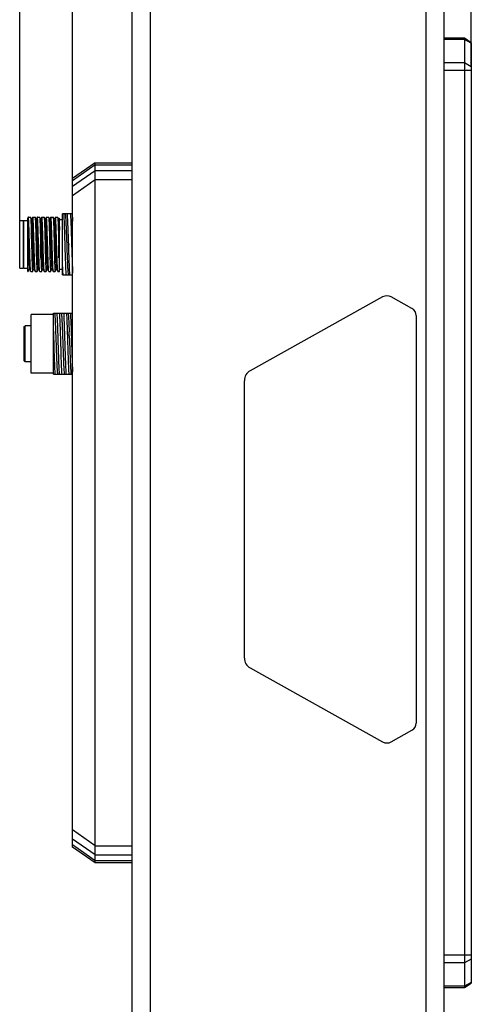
# Model space of a CAD drawing. Header units: millimetres. Extents: x 100 to 429, y 82 to 393.
# Tile 2 of 26: x 100 to 150, y 190 to 299. Entities that reach past the tile are written whole.
import ezdxf
from ezdxf.enums import TextEntityAlignment as Align

# ---------------------------------------------------------------- set-up
doc = ezdxf.new("R2010")
doc.units = ezdxf.units.MM
doc.header["$LTSCALE"] = 32.67
doc.layers.get('0').update_dxf_attribs({"linetype": 'CONTINUOUS'})
doc.layers.add('00_COMPONENTS', color=7, linetype='CONTINUOUS')
doc.layers.add('51__DRAFT_DIMS', color=7, linetype='CONTINUOUS')
doc.styles.get("Standard").update_dxf_attribs({"font": 'simfang.ttf'})
doc.dimstyles.new('DIMSTYLE_1', dxfattribs={"dimtxt": 3, "dimasz": 3, "dimexe": 2.5, "dimexo": 0.5, "dimgap": 0.75, "dimtad": 1, "dimlfac": 2, "dimdsep": 46, "dimtxsty": 'STANDARD', "dimblk": '_FILLED', "dimblk1": '_FILLED', "dimblk2": '_FILLED', "dimcen": 0.09, "dimclrt": 3, "dimazin": 2, "dimtp": 0.3, "dimtm": 0.3, "dimtfac": 1, "dimtofl": 0, "dimtmove": 0, "dimatfit": 3, "dimldrblk": '_FILLED', "dimfxl": 1, "dimtolj": 1, "dimarcsym": 0})

# ---------------------------------------------------------------- blocks, each defined once
blk = doc.blocks.new('_FILLED')
at = {"color": 0, "linetype": 'ByBlock'}
blk.add_solid([(0, 0), (-1, 0.167), (-1, -0.167)], dxfattribs=at)
blk = doc.blocks.new('*D3')
at = {"layer": '51__DRAFT_DIMS', "color": 4}
for p, q in [((100.28, 276.42), (100.28, 391.3)), ((150.23, 293.8), (150.23, 391.3)), ((100.28, 388.8), (125.26, 388.8)), ((150.23, 388.8), (125.26, 388.8))]:
    blk.add_line(p, q, dxfattribs=at)
at = {"layer": '51__DRAFT_DIMS', "color": 4, "xscale": 3, "yscale": 3, "zscale": 3}
for p, rotation in [((100.28, 388.8), 179.9999999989), ((150.23, 388.8), 359.9999999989)]:
    blk.add_blockref('_FILLED', p, dxfattribs=dict(at, rotation=rotation))
at = {"layer": '51__DRAFT_DIMS', "color": 3}
blk.add_text('99.9', height=3, dxfattribs=at).set_placement((125.26, 389.55), align=Align.CENTER)
blk = doc.blocks.new('*D4')
at = {"layer": '51__DRAFT_DIMS', "color": 4}
for p, q in [((106.13, 279.95), (106.13, 382)), ((150.23, 336.39), (150.23, 382)), ((106.13, 379.5), (128.18, 379.5)), ((150.23, 379.5), (128.18, 379.5))]:
    blk.add_line(p, q, dxfattribs=at)
at = {"layer": '51__DRAFT_DIMS', "color": 4, "xscale": 3, "yscale": 3, "zscale": 3, "rotation": 180}
blk.add_blockref('_FILLED', (106.13, 379.5), dxfattribs=at)
at = {"layer": '51__DRAFT_DIMS', "color": 4, "xscale": 3, "yscale": 3, "zscale": 3}
blk.add_blockref('_FILLED', (150.23, 379.5), dxfattribs=at)
at = {"layer": '51__DRAFT_DIMS', "color": 3}
blk.add_text('88.2', height=3, dxfattribs=at).set_placement((128.18, 380.25), align=Align.CENTER)

msp = doc.modelspace()

# ---------------------------------------------------------------- linework, layer by layer
at = {"layer": '00_COMPONENTS', "color": 7}
for p, q in [((112.7302, 123.0002), (112.7302, 365.683)), ((147.2302, 123.0002), (147.2302, 365.683)), ((149.4802, 296.8838), (147.2302, 296.8838)), ((149.4802, 296.8838), (149.4802, 191.7931)), ((150.2302, 296.3838), (149.4802, 296.8838)), ((150.2302, 296.3838), (150.2302, 192.2931)), ((108.6302, 283.0916), (106.1302, 281.3416)), ((108.6302, 205.5916), (108.6302, 283.0916)), ((108.6302, 283.0916), (112.7302, 283.0916)), ((106.1302, 207.3416), (106.1302, 281.3416)), ((101.2294, 277.0572), (101.1798, 276.9714)), ((101.1802, 271.0601), (101.1802, 276.9713)), ((101.2328, 277.0601), (101.4722, 277.0601)), ((101.4722, 277.0601), (101.4763, 277.0566)), ((101.6067, 276.831), (101.4763, 277.0566)), ((101.7295, 277.0573), (101.6101, 276.8509)), ((101.7327, 277.0601), (101.9722, 277.0601)), ((101.9722, 277.0601), (101.9763, 277.0566)), ((102.1067, 276.8311), (101.9763, 277.0566)), ((102.2295, 277.0573), (102.1102, 276.8508)), ((102.2328, 277.0601), (102.4723, 277.0601)), ((102.6067, 276.8311), (102.4763, 277.0566)), ((102.7295, 277.0573), (102.6101, 276.8507)), ((102.7328, 277.0601), (102.9722, 277.0601)), ((102.9722, 277.0601), (102.9763, 277.0565)), ((103.1067, 276.831), (102.9763, 277.0565)), ((103.1109, 276.8522), (103.1027, 276.8379)), ((103.2295, 277.0573), (103.1109, 276.8522)), ((103.2327, 277.0601), (103.4723, 277.0601)), ((103.4722, 277.0601), (103.4763, 277.0566)), ((103.6067, 276.8311), (103.4763, 277.0566)), ((103.6109, 276.8522), (103.6027, 276.838)), ((103.7294, 277.0573), (103.6109, 276.8522)), ((103.7327, 277.0601), (103.9723, 277.0601)), ((103.9723, 277.0601), (103.9762, 277.0567)), ((104.1066, 276.8311), (103.9762, 277.0567)), ((104.1109, 276.8521), (104.1027, 276.8379)), ((104.2294, 277.0573), (104.1109, 276.8521)), ((104.2327, 277.0601), (104.4722, 277.0601)), ((104.6066, 276.831), (104.4762, 277.0566)), ((104.6798, 276.9714), (104.6026, 276.8379)), ((104.6802, 271.0601), (104.6802, 276.9712)), ((105.0302, 270.6851), (105.0302, 277.4351)), ((106.1302, 277.4351), (105.0302, 277.4351)), ((100.2802, 276.6851), (100.6802, 276.6851)), ((100.2802, 271.4351), (100.2802, 276.685)), ((100.6802, 276.6351), (100.7302, 276.6851)), ((100.6802, 276.685), (100.6802, 271.4351)), ((100.7302, 271.4351), (100.7302, 276.6851)), ((100.7302, 276.6851), (101.1802, 276.6851)), ((101.6101, 276.8509), (101.6027, 276.8379)), ((102.1102, 276.8508), (102.1027, 276.8379)), ((102.6101, 276.8507), (102.6027, 276.8379)), ((104.6802, 276.8101), (105.0302, 276.8101)), ((101.5587, 275.3764), (101.5589, 275.3706)), ((101.5589, 275.3715), (101.5621, 275.2492)), ((101.5621, 275.2492), (101.5627, 275.2222)), ((101.6852, 275.4614), (101.6863, 275.4294)), ((101.6863, 275.4294), (101.6951, 275.1617)), ((101.708, 274.7557), (101.7084, 274.7408)), ((101.7084, 274.7408), (101.7098, 274.6936)), ((101.7098, 274.6936), (101.7162, 274.4712)), ((101.5762, 274.67), (101.5763, 274.6651)), ((101.5762, 274.6695), (101.5763, 274.6647)), ((101.5763, 274.6651), (101.5766, 274.6551)), ((101.5766, 274.6551), (101.5767, 274.6498)), ((101.5767, 274.6503), (101.5792, 274.5428)), ((101.5792, 274.5428), (101.5795, 274.528)), ((101.5792, 274.5428), (101.5794, 274.5354)), ((101.5795, 274.528), (101.5902, 274.0601)), ((101.7162, 274.4712), (101.7166, 274.4559)), ((101.7166, 274.4559), (101.717, 274.441)), ((101.717, 274.441), (101.7345, 273.8227)), ((101.7345, 273.8227), (101.7353, 273.7938)), ((101.7353, 273.7938), (101.7419, 273.5697)), ((105.2639, 274.0703), (105.2642, 274.0601)), ((105.6972, 274.0703), (105.6974, 274.0601)), ((106.0138, 274.0703), (106.0142, 274.0601)), ((101.7419, 273.5697), (101.7433, 273.5229)), ((101.7654, 272.8229), (101.7657, 272.814)), ((101.7657, 272.8139), (101.7749, 272.5316)), ((101.7749, 272.5316), (101.7754, 272.5142)), ((104.6802, 272.6263), (104.625, 272.5785)), ((104.6802, 272.5785), (104.625, 272.5785)), ((100.2802, 271.4351), (100.6802, 271.4351)), ((100.6802, 271.4851), (100.7302, 271.4351)), ((100.7302, 271.4351), (101.1802, 271.4351)), ((101.1802, 271.0601), (101.2085, 271.0601)), ((101.212, 271.0797), (101.3527, 271.3231)), ((101.212, 271.0797), (101.2125, 271.0807)), ((101.3487, 271.33), (101.48, 271.1029)), ((101.48, 271.1029), (101.4854, 271.0935)), ((101.4972, 271.0601), (101.7085, 271.0601)), ((101.712, 271.0797), (101.8527, 271.323)), ((101.8487, 271.33), (101.9799, 271.1029)), ((101.9799, 271.1029), (101.9854, 271.0934)), ((101.9972, 271.0601), (102.2085, 271.0601)), ((102.212, 271.0796), (102.3527, 271.323)), ((102.3487, 271.3299), (102.4855, 271.0933)), ((102.4984, 271.0605), (102.4972, 271.0601)), ((102.4972, 271.0601), (102.7085, 271.0601)), ((102.712, 271.0795), (102.8527, 271.323)), ((102.8487, 271.3298), (102.9855, 271.0932)), ((102.9972, 271.0601), (103.2085, 271.0601)), ((103.212, 271.0796), (103.346, 271.3114)), ((103.346, 271.3114), (103.3527, 271.323)), ((103.3487, 271.33), (103.4804, 271.1022)), ((103.4972, 271.0601), (103.7085, 271.0601)), ((103.7108, 271.0778), (103.712, 271.0795)), ((103.712, 271.0795), (103.8459, 271.3113)), ((103.8459, 271.3113), (103.8527, 271.323)), ((103.8487, 271.3299), (103.9804, 271.1022)), ((103.9972, 271.0601), (104.2085, 271.0601)), ((104.212, 271.0797), (104.3459, 271.3114)), ((104.3459, 271.3114), (104.3527, 271.3231)), ((104.3487, 271.3299), (104.4804, 271.1022)), ((104.4972, 271.0601), (104.6802, 271.0601)), ((104.6802, 271.3101), (105.0302, 271.3101)), ((105.0302, 270.6851), (105.3946, 270.6851)), ((105.396, 270.6851), (106.1302, 270.6851)), ((140.4262, 268.2474), (125.7594, 260.0711)), ((143.6643, 266.9624), (141.3595, 268.2474)), ((101.5302, 259.8101), (101.5302, 266.3101)), ((104.0302, 266.3101), (101.5302, 266.3101)), ((104.0301, 266.4351), (106.1302, 266.4351)), ((104.0302, 259.6851), (104.0302, 266.435)), ((144.1302, 266.1833), (144.1302, 221.054)), ((100.7802, 264.9601), (100.8802, 265.0601)), ((100.7802, 261.1601), (100.7802, 264.96)), ((100.8802, 261.0601), (100.8802, 265.0601)), ((101.5302, 265.0601), (100.8802, 265.0601)), ((105.7505, 264.3994), (105.7512, 264.3814)), ((105.7766, 263.6824), (105.7894, 263.3145)), ((100.7802, 261.1601), (100.8802, 261.0601)), ((101.5302, 261.0601), (100.8802, 261.0601)), ((104.0302, 259.8101), (101.5302, 259.8101)), ((104.0302, 259.6851), (106.1302, 259.6851)), ((125.1303, 228.2689), (125.1303, 258.9683)), ((125.7593, 227.1661), (140.4262, 218.9887)), ((141.3595, 218.9887), (143.6643, 220.2737)), ((108.6302, 205.5916), (106.1302, 207.3416)), ((112.7302, 205.5916), (108.6302, 205.5916)), ((149.4802, 191.7931), (150.2302, 192.2931)), ((147.2302, 191.7931), (149.4802, 191.7931))]:
    msp.add_line(p, q, dxfattribs=at)
at = {"layer": '00_COMPONENTS', "color": 4}
for p, q in [((114.7302, 123.0002), (114.7302, 365.683)), ((145.2302, 123.0002), (145.2302, 365.683)), ((149.4802, 296.7503), (147.2302, 296.7503)), ((150.2302, 296.3173), (149.4802, 296.7503)), ((149.4802, 294.1609), (147.2302, 294.1609)), ((150.2302, 293.2966), (147.2302, 293.2966)), ((150.2302, 293.7279), (149.4802, 294.1609)), ((108.6302, 282.8587), (106.1302, 281.1087)), ((108.6302, 282.8587), (112.7302, 282.8587)), ((108.6302, 282.2155), (106.1302, 280.4655)), ((112.7302, 282.2155), (108.6302, 282.2155)), ((108.6302, 281.1983), (106.1302, 279.4483)), ((112.7302, 281.1983), (108.6302, 281.1983)), ((108.6302, 207.4848), (106.1302, 209.2348)), ((108.6302, 206.4677), (106.1302, 208.2177)), ((108.6302, 205.8244), (106.1302, 207.5744)), ((108.6302, 207.4848), (112.7302, 207.4848)), ((108.6302, 206.4677), (112.7302, 206.4677)), ((112.7302, 205.8244), (108.6302, 205.8244)), ((150.2302, 195.3816), (147.2302, 195.3816)), ((149.4802, 194.5161), (147.2302, 194.5161)), ((150.2302, 194.9491), (149.4802, 194.5161)), ((149.4802, 191.9266), (147.2302, 191.9266)), ((150.2302, 192.3596), (149.4802, 191.9266))]:
    msp.add_line(p, q, dxfattribs=at)
at = {"layer": '00_COMPONENTS', "color": 7}
for centre, radius, start, end in [((-153.5448, 268.7201), 255.1904, 1.336008, 1.46003), ((-56.3084, 269.9612), 158.0892, 1.737931, 1.885162), ((-96.7571, 256.6772), 202.6547, 1.980927, 2.178694)]:
    msp.add_arc(centre, radius, start, end, dxfattribs=at)
for points, knots in [([(101.2328, 277.0601), (101.2318, 277.0601), (101.2304, 277.0589), (101.2297, 277.0577), (101.2294, 277.0572)], [0, 0, 0, 0, 0.66448681, 1, 1, 1, 1]), ([(101.3662, 274.0601), (101.3602, 274.2552), (101.3486, 274.6378), (101.3314, 275.1934), (101.3167, 275.6327), (101.3051, 275.9571), (101.2967, 276.1746), (101.2883, 276.3716), (101.2803, 276.5465), (101.2723, 276.6974), (101.2645, 276.8229), (101.2577, 276.911), (101.2521, 276.9679), (101.2484, 277.0002), (101.2448, 277.0252), (101.2409, 277.0438), (101.2381, 277.0542), (101.2345, 277.0601), (101.2328, 277.0601)], [0, 0, 0, 0, 0.19480082, 0.3821243, 0.55477827, 0.63350372, 0.70613543, 0.77197557, 0.83039092, 0.8808224, 0.92279029, 0.95589729, 0.96902873, 0.97983919, 0.98831096, 0.99444064, 0.99825976, 1, 1, 1, 1]), ([(101.4763, 277.0566), (101.4792, 277.0516), (101.4831, 277.0359), (101.4884, 277.0063), (101.4935, 276.9634), (101.4987, 276.9078), (101.504, 276.8394), (101.5115, 276.7239), (101.5202, 276.5504), (101.5302, 276.3099), (101.54, 276.0293), (101.5496, 275.7136), (101.5557, 275.4921), (101.5587, 275.3764)], [0, 0, 0, 0, 0.01028342, 0.02820216, 0.05382767, 0.08709433, 0.12788052, 0.17600428, 0.29341765, 0.43727911, 0.60504316, 0.79373235, 1, 1, 1, 1]), ([(101.7327, 277.0601), (101.7318, 277.0601), (101.7305, 277.0589), (101.7297, 277.0577), (101.7295, 277.0573)], [0, 0, 0, 0, 0.6648758, 1, 1, 1, 1]), ([(101.8664, 274.0601), (101.8604, 274.2552), (101.8486, 274.6378), (101.8313, 275.1934), (101.8168, 275.6327), (101.8051, 275.9571), (101.7966, 276.1746), (101.7884, 276.3716), (101.7803, 276.5465), (101.7723, 276.6974), (101.7644, 276.8229), (101.7577, 276.911), (101.7522, 276.9679), (101.7484, 277.0002), (101.7448, 277.0252), (101.7409, 277.0438), (101.7381, 277.0542), (101.7345, 277.0601), (101.7327, 277.0601)], [0, 0, 0, 0, 0.1948075, 0.38212133, 0.55477693, 0.63350186, 0.70613492, 0.77197352, 0.83038984, 0.88082206, 0.92278886, 0.95589599, 0.96902589, 0.97983678, 0.98831092, 0.99444131, 0.99826145, 1, 1, 1, 1]), ([(101.9763, 277.0566), (101.9782, 277.0534), (101.9811, 277.0442), (101.987, 277.0171), (101.9933, 276.9663), (102.0007, 276.8859), (102.0081, 276.78), (102.0153, 276.6494), (102.0225, 276.4955), (102.0297, 276.3195), (102.0396, 276.0457), (102.0512, 275.6617), (102.0645, 275.1611), (102.0776, 274.6207), (102.0859, 274.2492), (102.0901, 274.0601)], [0, 0, 0, 0, 0.00368321, 0.0095203, 0.02778127, 0.05476448, 0.0902613, 0.13396323, 0.18548016, 0.24435623, 0.31005669, 0.45951157, 0.62846536, 0.81081255, 1, 1, 1, 1]), ([(102.2328, 277.0601), (102.2318, 277.0601), (102.2305, 277.0589), (102.2298, 277.0577), (102.2295, 277.0573)], [0, 0, 0, 0, 0.66466879, 1, 1, 1, 1]), ([(102.3663, 274.0601), (102.3603, 274.2552), (102.3487, 274.6379), (102.3312, 275.1934), (102.3168, 275.6327), (102.305, 275.9571), (102.2966, 276.1746), (102.2884, 276.3716), (102.2803, 276.5465), (102.2723, 276.6974), (102.2645, 276.8229), (102.2577, 276.911), (102.2522, 276.9679), (102.2484, 277.0002), (102.2448, 277.0252), (102.2409, 277.0438), (102.2381, 277.0541), (102.2345, 277.0601), (102.2328, 277.0601)], [0, 0, 0, 0, 0.19480919, 0.38212609, 0.55478298, 0.63350864, 0.70614178, 0.77198218, 0.83039795, 0.88083185, 0.92279894, 0.95590385, 0.96903636, 0.97984895, 0.98832151, 0.99445252, 0.99827052, 1, 1, 1, 1]), ([(102.4723, 277.0601), (102.4726, 277.0601), (102.4745, 277.0596), (102.4756, 277.0579), (102.4763, 277.0566)], [0, 0, 0, 0, 0.18948462, 1, 1, 1, 1]), ([(102.4763, 277.0566), (102.4782, 277.0535), (102.4811, 277.0443), (102.4869, 277.0173), (102.4933, 276.9665), (102.5008, 276.8863), (102.508, 276.7803), (102.5153, 276.6499), (102.5225, 276.496), (102.5297, 276.32), (102.5395, 276.0461), (102.5513, 275.6621), (102.5644, 275.1614), (102.5776, 274.6209), (102.586, 274.2493), (102.5902, 274.0601)], [0, 0, 0, 0, 0.00366192, 0.00948084, 0.0277104, 0.05467008, 0.09014594, 0.13383224, 0.1853424, 0.24421386, 0.30991621, 0.4593887, 0.62837278, 0.81077233, 1, 1, 1, 1]), ([(102.7328, 277.0601), (102.7318, 277.0601), (102.7305, 277.0589), (102.7297, 277.0577), (102.7295, 277.0573)], [0, 0, 0, 0, 0.66397379, 1, 1, 1, 1]), ([(102.8661, 274.0601), (102.8602, 274.2552), (102.8488, 274.6379), (102.8313, 275.1934), (102.8168, 275.6327), (102.805, 275.9571), (102.7967, 276.1746), (102.7884, 276.3716), (102.7803, 276.5465), (102.7723, 276.6974), (102.7645, 276.8229), (102.7577, 276.911), (102.7522, 276.9679), (102.7483, 277.0002), (102.7448, 277.0252), (102.7409, 277.0438), (102.7381, 277.0541), (102.7345, 277.0601), (102.7328, 277.0601)], [0, 0, 0, 0, 0.19480972, 0.38212702, 0.55478446, 0.63351014, 0.70614324, 0.77198402, 0.83040006, 0.88083386, 0.92280078, 0.95590622, 0.96903922, 0.97985208, 0.98832439, 0.99445466, 0.99827157, 1, 1, 1, 1]), ([(102.9763, 277.0565), (102.9782, 277.0533), (102.9811, 277.0441), (102.987, 277.017), (102.9933, 276.9662), (103.0007, 276.8858), (103.008, 276.7798), (103.0154, 276.6492), (103.0225, 276.4953), (103.0297, 276.3193), (103.0395, 276.0454), (103.0513, 275.6615), (103.0645, 275.1609), (103.0774, 274.6206), (103.0861, 274.2492), (103.0904, 274.0601)], [0, 0, 0, 0, 0.00369242, 0.00953933, 0.02781343, 0.05480868, 0.09031547, 0.13402303, 0.1855465, 0.24442259, 0.31012221, 0.45956977, 0.62850805, 0.8108356, 1, 1, 1, 1]), ([(103.2327, 277.0601), (103.2318, 277.0601), (103.2305, 277.0589), (103.2297, 277.0577), (103.2295, 277.0573)], [0, 0, 0, 0, 0.66483187, 1, 1, 1, 1]), ([(103.3664, 274.0601), (103.3604, 274.2552), (103.3485, 274.6378), (103.3313, 275.1934), (103.3167, 275.6327), (103.3051, 275.9571), (103.2966, 276.1746), (103.2884, 276.3716), (103.2803, 276.5465), (103.2723, 276.6974), (103.2645, 276.8229), (103.2577, 276.911), (103.2522, 276.9679), (103.2484, 277.0002), (103.2448, 277.0252), (103.2409, 277.0438), (103.2381, 277.0542), (103.2345, 277.0601), (103.2327, 277.0601)], [0, 0, 0, 0, 0.1948075, 0.38212132, 0.55477696, 0.63350185, 0.70613485, 0.77197356, 0.83038994, 0.88082199, 0.92278881, 0.95589617, 0.96902607, 0.97983686, 0.98831084, 0.9944411, 0.99826123, 1, 1, 1, 1]), ([(103.4763, 277.0566), (103.4781, 277.0534), (103.481, 277.0443), (103.4869, 277.0172), (103.4933, 276.9665), (103.5007, 276.8862), (103.508, 276.7803), (103.5153, 276.6498), (103.5225, 276.4959), (103.5297, 276.3199), (103.5396, 276.046), (103.5511, 275.662), (103.5646, 275.1613), (103.5774, 274.6208), (103.586, 274.2493), (103.5903, 274.0601)], [0, 0, 0, 0, 0.00366823, 0.00949223, 0.02772725, 0.05469149, 0.09017303, 0.13386176, 0.18537367, 0.24424539, 0.30994696, 0.45941501, 0.62839362, 0.81077485, 1, 1, 1, 1]), ([(103.7327, 277.0601), (103.7318, 277.0601), (103.7305, 277.0589), (103.7297, 277.0577), (103.7294, 277.0573)], [0, 0, 0, 0, 0.6647411, 1, 1, 1, 1]), ([(103.8664, 274.0601), (103.8604, 274.2552), (103.8485, 274.6378), (103.8314, 275.1934), (103.8167, 275.6327), (103.8051, 275.9571), (103.7966, 276.1746), (103.7884, 276.3716), (103.7803, 276.5465), (103.7723, 276.6974), (103.7645, 276.8229), (103.7577, 276.911), (103.7522, 276.9679), (103.7484, 277.0002), (103.7448, 277.0252), (103.7409, 277.0438), (103.7381, 277.0542), (103.7345, 277.0601), (103.7327, 277.0601)], [0, 0, 0, 0, 0.19480739, 0.3821211, 0.55477667, 0.63350149, 0.70613441, 0.77197316, 0.83038955, 0.88082141, 0.92278827, 0.95589586, 0.96902571, 0.9798363, 0.98831006, 0.99444022, 0.99826052, 1, 1, 1, 1]), ([(103.9762, 277.0567), (103.9781, 277.0535), (103.981, 277.0444), (103.9869, 277.0174), (103.9933, 276.9667), (104.0007, 276.8865), (104.008, 276.7806), (104.0152, 276.6502), (104.0225, 276.4963), (104.0297, 276.3204), (104.0395, 276.0464), (104.0512, 275.6624), (104.0645, 275.1616), (104.0775, 274.621), (104.0858, 274.2493), (104.0901, 274.0601)], [0, 0, 0, 0, 0.00364621, 0.00945164, 0.02766222, 0.05460147, 0.09006114, 0.13373738, 0.18523917, 0.24410877, 0.30981149, 0.45929566, 0.62830557, 0.81072776, 1, 1, 1, 1]), ([(104.2327, 277.0601), (104.2318, 277.0601), (104.2304, 277.0589), (104.2297, 277.0577), (104.2294, 277.0573)], [0, 0, 0, 0, 0.66458196, 1, 1, 1, 1]), ([(104.3664, 274.0601), (104.3604, 274.2552), (104.3485, 274.6378), (104.3314, 275.1934), (104.3167, 275.6327), (104.3051, 275.9571), (104.2967, 276.1746), (104.2884, 276.3716), (104.2803, 276.5465), (104.2723, 276.6974), (104.2645, 276.8229), (104.2577, 276.911), (104.2522, 276.9679), (104.2484, 277.0002), (104.2448, 277.0252), (104.2409, 277.0438), (104.2381, 277.0542), (104.2345, 277.0601), (104.2327, 277.0601)], [0, 0, 0, 0, 0.19480739, 0.38212108, 0.55477668, 0.63350147, 0.70613433, 0.77197317, 0.83038961, 0.8808213, 0.9227882, 0.95589603, 0.96902586, 0.97983632, 0.98830987, 0.99443987, 0.99826014, 1, 1, 1, 1]), ([(104.4722, 277.0601), (104.4725, 277.0601), (104.4744, 277.0596), (104.4755, 277.0579), (104.4762, 277.0566)], [0, 0, 0, 0, 0.18806008, 1, 1, 1, 1]), ([(104.4762, 277.0566), (104.4781, 277.0534), (104.481, 277.0443), (104.487, 277.0173), (104.4934, 276.9665), (104.5007, 276.8862), (104.5079, 276.7803), (104.5153, 276.6498), (104.5226, 276.4959), (104.5297, 276.3199), (104.5394, 276.046), (104.5514, 275.662), (104.5643, 275.1613), (104.5776, 274.6208), (104.586, 274.2493), (104.5901, 274.0601)], [0, 0, 0, 0, 0.00366903, 0.00949561, 0.0277347, 0.05469666, 0.09017547, 0.13386562, 0.18537768, 0.24424875, 0.30995014, 0.45941832, 0.62839432, 0.81078362, 1, 1, 1, 1]), ([(105.1414, 277.4351), (105.1547, 277.237), (105.1776, 276.7719), (105.2064, 275.9912), (105.2355, 275.0678), (105.2541, 274.4113), (105.2639, 274.0703)], [0, 0, 0, 0, 0.17693161, 0.41479269, 0.69606679, 1, 1, 1, 1]), ([(105.3158, 277.4351), (105.3201, 277.4115), (105.3275, 277.3555), (105.3432, 277.2105), (105.3607, 276.9693), (105.3812, 276.614), (105.4016, 276.1796), (105.4224, 275.6795), (105.443, 275.1294), (105.4639, 274.5464), (105.4849, 273.9489), (105.5053, 273.3555), (105.5265, 272.7848), (105.547, 272.2546), (105.5676, 271.7815), (105.5883, 271.3804), (105.6059, 271.0969), (105.621, 270.9155), (105.6314, 270.8158), (105.6414, 270.7417), (105.6493, 270.7009), (105.6541, 270.6851)], [0, 0, 0, 0, 0.01064621, 0.02502339, 0.06476168, 0.11791972, 0.18292207, 0.25775251, 0.34002207, 0.42721811, 0.51658398, 0.60533454, 0.69069273, 0.77000678, 0.84077978, 0.90081048, 0.94825479, 0.96677297, 0.98161942, 0.99268752, 1, 1, 1, 1]), ([(105.6972, 274.0703), (105.6855, 274.4113), (105.6622, 275.0678), (105.6294, 275.9912), (105.5959, 276.7718), (105.5722, 277.237), (105.5581, 277.4351)], [0, 0, 0, 0, 0.30391794, 0.58518623, 0.82305672, 1, 1, 1, 1]), ([(105.8913, 277.4351), (105.9048, 277.237), (105.9273, 276.7719), (105.9568, 275.9912), (105.9852, 275.0678), (106.0042, 274.4113), (106.0138, 274.0703)], [0, 0, 0, 0, 0.17693127, 0.41479335, 0.69606712, 1, 1, 1, 1]), ([(106.0657, 277.4351), (106.0729, 277.3957), (106.0846, 277.2967), (106.1, 277.12), (106.1155, 276.8878), (106.1252, 276.715), (106.1302, 276.6199)], [0, 0, 0, 0, 0.14686747, 0.36504169, 0.65088101, 1, 1, 1, 1]), ([(101.6067, 276.831), (101.6091, 276.8266), (101.6125, 276.8134), (101.6171, 276.7886), (101.6216, 276.7533), (101.6285, 276.6861), (101.637, 276.5776), (101.6471, 276.419), (101.657, 276.2241), (101.6664, 275.9958), (101.6758, 275.7378), (101.682, 275.5564), (101.6852, 275.4614)], [0, 0, 0, 0, 0.01092072, 0.02934119, 0.05526318, 0.08858675, 0.17692792, 0.29315671, 0.43585936, 0.60325703, 0.79238632, 1, 1, 1, 1]), ([(102.1059, 276.8297), (102.1076, 276.8267), (102.1105, 276.8182), (102.1163, 276.7933), (102.1229, 276.7468), (102.1304, 276.6731), (102.1377, 276.5757), (102.145, 276.4556), (102.1523, 276.314), (102.1596, 276.1523), (102.1701, 275.9011), (102.1834, 275.549), (102.1978, 275.0899), (102.2126, 274.5944), (102.2275, 274.0804), (102.2427, 273.5664), (102.2571, 273.0709), (102.2721, 272.6118), (102.2848, 272.2595), (102.2954, 272.0082), (102.3028, 271.8467), (102.3102, 271.7053), (102.3175, 271.5853), (102.3249, 271.4878), (102.3323, 271.4137), (102.3385, 271.3667), (102.3441, 271.3415), (102.3469, 271.333), (102.3487, 271.33)], [0, 0, 0, 0, 0.00188219, 0.0048261, 0.01395751, 0.02742396, 0.04519438, 0.06712519, 0.09295578, 0.12242265, 0.1552627, 0.22990686, 0.31432405, 0.40542932, 0.49991215, 0.59440042, 0.68547477, 0.76988301, 0.8446098, 0.8774593, 0.90689628, 0.93267173, 0.95455437, 0.97235597, 0.98592067, 0.99514465, 0.99811325, 1, 1, 1, 1]), ([(102.6067, 276.8311), (102.6084, 276.8281), (102.6112, 276.8195), (102.6166, 276.7942), (102.6226, 276.7469), (102.6296, 276.6726), (102.6369, 276.5751), (102.6445, 276.4554), (102.6523, 276.3144), (102.6601, 276.1531), (102.6703, 275.9017), (102.6825, 275.5492), (102.6973, 275.0899), (102.7131, 274.5945), (102.7273, 274.0804), (102.7418, 273.5662), (102.7572, 273.0706), (102.7724, 272.6116), (102.7842, 272.2595), (102.7945, 272.0084), (102.8022, 271.8467), (102.81, 271.705), (102.8177, 271.5848), (102.825, 271.4873), (102.8322, 271.4136), (102.8383, 271.367), (102.8438, 271.3421), (102.8466, 271.3336), (102.8483, 271.3306)], [0, 0, 0, 0, 0.00188137, 0.00486041, 0.01414126, 0.02775293, 0.04554831, 0.06737719, 0.09307742, 0.12246149, 0.15531522, 0.23011232, 0.31452155, 0.40557547, 0.50008082, 0.5945732, 0.68570884, 0.77012862, 0.8447042, 0.87752683, 0.90700017, 0.93285671, 0.95481786, 0.97260788, 0.98608213, 0.9952022, 0.99813261, 1, 1, 1, 1]), ([(103.1067, 276.831), (103.1084, 276.828), (103.1113, 276.8194), (103.1169, 276.7942), (103.1231, 276.7472), (103.1303, 276.6731), (103.1377, 276.5756), (103.1452, 276.4556), (103.1526, 276.3141), (103.16, 276.1525), (103.1737, 275.8256), (103.1914, 275.3061), (103.2132, 274.5864), (103.235, 273.8258), (103.2535, 273.1941), (103.2689, 272.7147), (103.2799, 272.3918), (103.2912, 272.1032), (103.3022, 271.8547), (103.3118, 271.6751), (103.3199, 271.5552), (103.3255, 271.4842), (103.331, 271.4263), (103.3363, 271.3818), (103.3418, 271.3513), (103.3457, 271.3351), (103.3487, 271.33)], [0, 0, 0, 0, 0.00189275, 0.00486092, 0.01407815, 0.02763406, 0.04543395, 0.06732577, 0.09311652, 0.1225667, 0.15541816, 0.27128846, 0.40560194, 0.54753085, 0.68562372, 0.74972074, 0.80874934, 0.86152542, 0.90698788, 0.94418958, 0.95946715, 0.97242833, 0.98299839, 0.99112255, 0.99677967, 1, 1, 1, 1]), ([(103.6067, 276.8311), (103.6084, 276.8281), (103.6112, 276.8195), (103.6169, 276.7944), (103.623, 276.7476), (103.6303, 276.6736), (103.6377, 276.5762), (103.6451, 276.4562), (103.6525, 276.3148), (103.66, 276.1533), (103.6737, 275.8265), (103.6914, 275.307), (103.7131, 274.5872), (103.735, 273.8264), (103.7536, 273.1946), (103.7688, 272.715), (103.7799, 272.3921), (103.7912, 272.1034), (103.8022, 271.8548), (103.8119, 271.6752), (103.8199, 271.5552), (103.8255, 271.4842), (103.831, 271.4263), (103.8363, 271.3818), (103.8418, 271.3512), (103.8458, 271.3351), (103.8487, 271.3299)], [0, 0, 0, 0, 0.00188602, 0.00484606, 0.01403535, 0.0275595, 0.04534133, 0.06722884, 0.09300259, 0.12243253, 0.15527549, 0.27113722, 0.40546358, 0.54741408, 0.6855429, 0.74964921, 0.80869957, 0.86149186, 0.90695586, 0.9441798, 0.95946306, 0.97241649, 0.98298077, 0.99110832, 0.99677427, 1, 1, 1, 1]), ([(104.1066, 276.8311), (104.1084, 276.8281), (104.1112, 276.8196), (104.1168, 276.7946), (104.123, 276.7478), (104.1304, 276.6739), (104.1376, 276.5765), (104.1451, 276.4566), (104.1525, 276.3153), (104.16, 276.1538), (104.1736, 275.827), (104.1914, 275.3075), (104.2131, 274.5876), (104.2349, 273.8268), (104.2536, 273.1949), (104.2688, 272.7152), (104.28, 272.3922), (104.2912, 272.1034), (104.3021, 271.8548), (104.3119, 271.6751), (104.3199, 271.5552), (104.3254, 271.4842), (104.331, 271.4263), (104.3363, 271.3818), (104.3418, 271.3512), (104.3458, 271.335), (104.3487, 271.3299)], [0, 0, 0, 0, 0.00187876, 0.00482736, 0.01398942, 0.02750099, 0.04528531, 0.06716156, 0.09291635, 0.12233882, 0.15518895, 0.27103836, 0.4053781, 0.54734743, 0.68549765, 0.74961635, 0.80868391, 0.86147383, 0.90695329, 0.94418616, 0.95946008, 0.97241152, 0.98298218, 0.9911182, 0.9967853, 1, 1, 1, 1]), ([(104.6066, 276.831), (104.6089, 276.8271), (104.6122, 276.8156), (104.6166, 276.794), (104.621, 276.7633), (104.6276, 276.7047), (104.6354, 276.6097), (104.6444, 276.4709), (104.6534, 276.3002), (104.6623, 276.1), (104.6714, 275.8729), (104.6772, 275.7128), (104.6802, 275.6287)], [0, 0, 0, 0, 0.01107731, 0.02940615, 0.05510806, 0.08818854, 0.17616305, 0.29208269, 0.43438139, 0.60138726, 0.79079568, 1, 1, 1, 1]), ([(101.1802, 275.6287), (101.1877, 275.4121), (101.2017, 274.958), (101.2226, 274.2622), (101.2424, 273.5539), (101.2592, 272.978), (101.274, 272.5479), (101.2851, 272.2618), (101.2952, 272.0077), (101.3049, 271.7901), (101.3139, 271.6331), (101.3215, 271.5282), (101.3269, 271.4659), (101.3322, 271.4151), (101.3372, 271.376), (101.3423, 271.349), (101.3459, 271.3348), (101.3485, 271.3303)], [0, 0, 0, 0, 0.15112013, 0.31669894, 0.48528164, 0.64511946, 0.71835425, 0.78532864, 0.84472605, 0.89560273, 0.93721268, 0.95433561, 0.96889313, 0.98080128, 0.98997501, 0.99635972, 1, 1, 1, 1]), ([(101.414, 272.5693), (101.4099, 272.686), (101.3932, 273.1829), (101.3779, 273.6799), (101.3663, 274.0601)], [0, 0, 0, 0, 0.23486096, 1, 1, 1, 1]), ([(101.5902, 274.0601), (101.5931, 273.9304), (101.6045, 273.4335), (101.6157, 272.9365), (101.6253, 272.5693)], [0, 0, 0, 0, 0.26089698, 1, 1, 1, 1]), ([(101.914, 272.5693), (101.9099, 272.686), (101.893, 273.1829), (101.8781, 273.6799), (101.8664, 274.0601)], [0, 0, 0, 0, 0.23486388, 1, 1, 1, 1]), ([(102.0901, 274.0601), (102.093, 273.9304), (102.1046, 273.4335), (102.1157, 272.9365), (102.1253, 272.5693)], [0, 0, 0, 0, 0.26089697, 1, 1, 1, 1]), ([(102.414, 272.5693), (102.4099, 272.686), (102.393, 273.1829), (102.3779, 273.6799), (102.3663, 274.0601)], [0, 0, 0, 0, 0.23486399, 1, 1, 1, 1]), ([(102.6253, 272.5693), (102.6223, 272.686), (102.6099, 273.1829), (102.5988, 273.6799), (102.5902, 274.0601)], [0, 0, 0, 0, 0.23485308, 1, 1, 1, 1]), ([(102.5921, 274.0601), (102.5952, 273.9306), (102.6066, 273.4336), (102.616, 272.9366), (102.6253, 272.5693)], [0, 0, 0, 0, 0.26072458, 1, 1, 1, 1]), ([(102.914, 272.5693), (102.9099, 272.686), (102.8931, 273.1829), (102.8776, 273.6798), (102.8661, 274.0601)], [0, 0, 0, 0, 0.23486392, 1, 1, 1, 1]), ([(103.0904, 274.0601), (103.0934, 273.9304), (103.1041, 273.4335), (103.1159, 272.9365), (103.1253, 272.5693)], [0, 0, 0, 0, 0.26089699, 1, 1, 1, 1]), ([(103.414, 272.5693), (103.4099, 272.686), (103.393, 273.1829), (103.3781, 273.6799), (103.3664, 274.0601)], [0, 0, 0, 0, 0.23486379, 1, 1, 1, 1]), ([(103.5903, 274.0601), (103.5932, 273.9304), (103.6042, 273.4335), (103.6159, 272.9365), (103.6253, 272.5693)], [0, 0, 0, 0, 0.26089699, 1, 1, 1, 1]), ([(103.914, 272.5693), (103.9099, 272.686), (103.8931, 273.1829), (103.8781, 273.6799), (103.8664, 274.0601)], [0, 0, 0, 0, 0.23486373, 1, 1, 1, 1]), ([(104.0901, 274.0601), (104.093, 273.9304), (104.1046, 273.4335), (104.1157, 272.9365), (104.1253, 272.5693)], [0, 0, 0, 0, 0.26089698, 1, 1, 1, 1]), ([(104.414, 272.5693), (104.4099, 272.686), (104.3931, 273.1829), (104.378, 273.6799), (104.3664, 274.0601)], [0, 0, 0, 0, 0.23486373, 1, 1, 1, 1]), ([(104.625, 272.5785), (104.622, 272.6946), (104.6096, 273.1884), (104.5986, 273.6823), (104.5901, 274.0601)], [0, 0, 0, 0, 0.23506322, 1, 1, 1, 1]), ([(104.592, 274.0601), (104.5951, 273.9315), (104.6064, 273.4376), (104.6157, 272.9437), (104.625, 272.5785)], [0, 0, 0, 0, 0.26058031, 1, 1, 1, 1]), ([(105.2642, 274.0601), (105.275, 273.7182), (105.2957, 273.0597), (105.3269, 272.1335), (105.3577, 271.3504), (105.3811, 270.8838), (105.3946, 270.6851)], [0, 0, 0, 0, 0.30385123, 0.58515917, 0.82307895, 1, 1, 1, 1]), ([(105.8276, 270.6851), (105.8141, 270.8838), (105.7908, 271.3503), (105.7599, 272.1335), (105.7287, 273.0597), (105.7082, 273.7182), (105.6974, 274.0601)], [0, 0, 0, 0, 0.17691729, 0.41483516, 0.69614384, 1, 1, 1, 1]), ([(106.0142, 274.0601), (106.0328, 273.4684), (106.0591, 272.6246), (106.0983, 271.5783), (106.1189, 271.1236), (106.1302, 270.9212)], [0, 0, 0, 0, 0.56538117, 0.80634173, 1, 1, 1, 1]), ([(101.4823, 271.1134), (101.4787, 271.1392), (101.4724, 271.2021), (101.46, 271.3702), (101.4459, 271.6557), (101.4294, 272.0781), (101.4193, 272.3952), (101.414, 272.5693)], [0, 0, 0, 0, 0.05358498, 0.12989538, 0.3470634, 0.64162231, 1, 1, 1, 1]), ([(101.6253, 272.5693), (101.6286, 272.4599), (101.6352, 272.2516), (101.6455, 271.9565), (101.6557, 271.6977), (101.6646, 271.5067), (101.6718, 271.3754), (101.677, 271.2939), (101.6821, 271.2245), (101.6872, 271.1669), (101.6921, 271.1227), (101.6972, 271.0891), (101.7012, 271.0716), (101.7058, 271.0601), (101.7085, 271.0601)], [0, 0, 0, 0, 0.2168313, 0.41297571, 0.58506594, 0.73014742, 0.79176524, 0.84574062, 0.89184637, 0.92989297, 0.95973298, 0.98127294, 0.99452098, 1, 1, 1, 1]), ([(101.7433, 273.5229), (101.7452, 273.4626), (101.7523, 273.2293), (101.7599, 272.996), (101.7654, 272.8229)], [0, 0, 0, 0, 0.25838426, 1, 1, 1, 1]), ([(101.7754, 272.5142), (101.7782, 272.4315), (101.7838, 272.274), (101.7929, 272.0504), (101.8021, 271.8531), (101.8113, 271.6849), (101.8202, 271.5484), (101.8276, 271.4553), (101.8339, 271.3979), (101.8381, 271.3677), (101.8425, 271.3463), (101.8459, 271.3348), (101.8481, 271.331)], [0, 0, 0, 0, 0.20912357, 0.39851147, 0.56578751, 0.70850113, 0.82423759, 0.91167761, 0.94461534, 0.97029908, 0.98872054, 1, 1, 1, 1]), ([(101.9823, 271.1131), (101.9787, 271.1389), (101.9724, 271.2017), (101.96, 271.3698), (101.9458, 271.6552), (101.9294, 272.0779), (101.9193, 272.3951), (101.914, 272.5693)], [0, 0, 0, 0, 0.0534988, 0.12975043, 0.34687934, 0.64149261, 1, 1, 1, 1]), ([(102.1253, 272.5693), (102.1286, 272.4599), (102.1352, 272.2516), (102.1455, 271.9565), (102.1557, 271.6977), (102.1646, 271.5067), (102.1718, 271.3754), (102.177, 271.2939), (102.1821, 271.2245), (102.1872, 271.1669), (102.1921, 271.1227), (102.1972, 271.0891), (102.2012, 271.0716), (102.2058, 271.0601), (102.2085, 271.0601)], [0, 0, 0, 0, 0.21683132, 0.4129758, 0.58506609, 0.7301477, 0.79176559, 0.84574103, 0.89184678, 0.92989332, 0.95973321, 0.98127297, 0.99452082, 1, 1, 1, 1]), ([(102.4822, 271.1139), (102.4786, 271.1397), (102.4723, 271.2026), (102.4599, 271.3709), (102.4458, 271.6562), (102.4294, 272.0785), (102.4193, 272.3954), (102.414, 272.5693)], [0, 0, 0, 0, 0.05370789, 0.13010335, 0.34732883, 0.64180907, 1, 1, 1, 1]), ([(102.6253, 272.5693), (102.6286, 272.4599), (102.6352, 272.2516), (102.6455, 271.9565), (102.6557, 271.6977), (102.6646, 271.5067), (102.6718, 271.3754), (102.677, 271.2939), (102.6821, 271.2245), (102.6872, 271.1669), (102.6921, 271.1227), (102.6972, 271.0891), (102.7012, 271.0716), (102.7058, 271.0601), (102.7085, 271.0601)], [0, 0, 0, 0, 0.21680691, 0.41298018, 0.58505489, 0.73014374, 0.7917612, 0.8457402, 0.89184371, 0.92989335, 0.95973285, 0.98126954, 0.99452105, 1, 1, 1, 1]), ([(102.9856, 271.0922), (102.9815, 271.1148), (102.975, 271.1727), (102.9665, 271.2777), (102.9579, 271.4181), (102.9452, 271.6707), (102.9301, 272.0582), (102.9196, 272.3874), (102.914, 272.5693)], [0, 0, 0, 0, 0.04657961, 0.11804414, 0.21355693, 0.33192489, 0.63094628, 1, 1, 1, 1]), ([(103.1253, 272.5693), (103.1286, 272.4599), (103.1352, 272.2516), (103.1455, 271.9565), (103.1557, 271.6977), (103.1646, 271.5067), (103.1718, 271.3754), (103.177, 271.2939), (103.1821, 271.2245), (103.1872, 271.1669), (103.1921, 271.1227), (103.1972, 271.0891), (103.2012, 271.0717), (103.2058, 271.0601), (103.2085, 271.0601)], [0, 0, 0, 0, 0.21683215, 0.41297735, 0.58506814, 0.73015029, 0.7917686, 0.84574452, 0.89185072, 0.92989754, 0.95973742, 0.98127671, 0.9945234, 1, 1, 1, 1]), ([(103.4823, 271.1132), (103.4787, 271.1389), (103.4724, 271.2017), (103.46, 271.3698), (103.4458, 271.6553), (103.4295, 272.0779), (103.4193, 272.3951), (103.414, 272.5693)], [0, 0, 0, 0, 0.05350929, 0.12976817, 0.34690197, 0.64150847, 1, 1, 1, 1]), ([(103.6253, 272.5693), (103.6286, 272.4599), (103.6352, 272.2516), (103.6455, 271.9565), (103.6557, 271.6977), (103.6646, 271.5067), (103.6718, 271.3754), (103.677, 271.2939), (103.6821, 271.2245), (103.6872, 271.1669), (103.6921, 271.1227), (103.6972, 271.0891), (103.7012, 271.0717), (103.7058, 271.0601), (103.7085, 271.0601)], [0, 0, 0, 0, 0.21683138, 0.41297588, 0.58506627, 0.73014782, 0.79176568, 0.84574122, 0.89184724, 0.92989422, 0.95973469, 0.98127496, 0.99452281, 1, 1, 1, 1]), ([(103.9822, 271.1139), (103.9786, 271.1397), (103.9723, 271.2027), (103.9599, 271.3709), (103.9458, 271.6563), (103.9294, 272.0785), (103.9193, 272.3954), (103.914, 272.5693)], [0, 0, 0, 0, 0.05371599, 0.13011686, 0.34734615, 0.64182137, 1, 1, 1, 1]), ([(104.1253, 272.5693), (104.1286, 272.4599), (104.1353, 272.2516), (104.1455, 271.9565), (104.1557, 271.6977), (104.1646, 271.5067), (104.1718, 271.3754), (104.177, 271.2939), (104.1821, 271.2245), (104.1872, 271.1669), (104.1921, 271.1227), (104.1972, 271.0891), (104.2012, 271.0717), (104.2058, 271.0601), (104.2085, 271.0601)], [0, 0, 0, 0, 0.21683215, 0.41297704, 0.58506766, 0.7301497, 0.7917679, 0.84574366, 0.89184967, 0.92989634, 0.95973612, 0.98127545, 0.99452241, 1, 1, 1, 1]), ([(104.4824, 271.1129), (104.4787, 271.1386), (104.4725, 271.2013), (104.46, 271.3694), (104.4459, 271.6549), (104.4295, 272.0776), (104.4193, 272.395), (104.414, 272.5693)], [0, 0, 0, 0, 0.05342698, 0.12962895, 0.34672429, 0.64138346, 1, 1, 1, 1]), ([(105.0776, 270.6851), (105.0683, 270.8225), (105.0511, 271.1365), (105.0373, 271.4506), (105.0302, 271.6272)], [0, 0, 0, 0, 0.43793546, 1, 1, 1, 1]), ([(101.1802, 271.2508), (101.1823, 271.2231), (101.1862, 271.1755), (101.1923, 271.1208), (101.1973, 271.0891), (101.2009, 271.0737), (101.2036, 271.0648), (101.207, 271.0601), (101.2085, 271.0601)], [0, 0, 0, 0, 0.42804113, 0.73729398, 0.84679727, 0.92619971, 0.97608262, 1, 1, 1, 1]), ([(101.1964, 271.1105), (101.1973, 271.1052), (101.1993, 271.0956), (101.2017, 271.0856), (101.2064, 271.0755), (101.2093, 271.0767)], [0, 0, 0, 0, 0.43565137, 0.74230596, 1, 1, 1, 1]), ([(101.2085, 271.0601), (101.2098, 271.0601), (101.2126, 271.0631), (101.2166, 271.0741), (101.2189, 271.0851), (101.2204, 271.0935)], [0, 0, 0, 0, 0.09972011, 0.29078669, 1, 1, 1, 1]), ([(101.4972, 271.0601), (101.4956, 271.0601), (101.492, 271.0654), (101.4892, 271.0752), (101.4854, 271.0924), (101.4834, 271.1057), (101.4823, 271.1134)], [0, 0, 0, 0, 0.08886418, 0.27851969, 0.58159244, 1, 1, 1, 1]), ([(101.7081, 271.0778), (101.7067, 271.078), (101.7038, 271.0818), (101.7026, 271.0855), (101.7017, 271.0881)], [0, 0, 0, 0, 0.34060679, 1, 1, 1, 1]), ([(101.712, 271.0809), (101.7117, 271.0804), (101.7109, 271.079), (101.7092, 271.0777), (101.7081, 271.0778)], [0, 0, 0, 0, 0.34122005, 1, 1, 1, 1]), ([(101.7085, 271.0601), (101.7098, 271.0601), (101.7126, 271.0631), (101.7166, 271.0742), (101.7189, 271.0852), (101.7204, 271.0937)], [0, 0, 0, 0, 0.09958168, 0.29062394, 1, 1, 1, 1]), ([(101.9972, 271.0601), (101.9955, 271.0601), (101.992, 271.0654), (101.9892, 271.0751), (101.9854, 271.0922), (101.9834, 271.1054), (101.9823, 271.1131)], [0, 0, 0, 0, 0.08896894, 0.27862577, 0.58165693, 1, 1, 1, 1]), ([(102.2081, 271.0777), (102.2067, 271.0779), (102.2038, 271.0818), (102.2025, 271.0855), (102.2017, 271.0882)], [0, 0, 0, 0, 0.3412882, 1, 1, 1, 1]), ([(102.212, 271.0808), (102.2117, 271.0803), (102.2108, 271.0789), (102.2092, 271.0776), (102.2081, 271.0777)], [0, 0, 0, 0, 0.34175034, 1, 1, 1, 1]), ([(102.2085, 271.0601), (102.2098, 271.0601), (102.2126, 271.0631), (102.2166, 271.0742), (102.2189, 271.0852), (102.2204, 271.0936)], [0, 0, 0, 0, 0.09964613, 0.29069963, 1, 1, 1, 1]), ([(102.4972, 271.0601), (102.4955, 271.0601), (102.4919, 271.0655), (102.4891, 271.0753), (102.4853, 271.0926), (102.4833, 271.106), (102.4822, 271.1139)], [0, 0, 0, 0, 0.08865921, 0.27829171, 0.58144204, 1, 1, 1, 1]), ([(102.7099, 271.0778), (102.709, 271.0771), (102.7064, 271.0775), (102.7047, 271.0803), (102.7022, 271.0853), (102.6995, 271.095), (102.6977, 271.1036), (102.6968, 271.1087)], [0, 0, 0, 0, 0.09156388, 0.16358464, 0.26505663, 0.56517249, 1, 1, 1, 1]), ([(102.7085, 271.0601), (102.7097, 271.0601), (102.7124, 271.0628), (102.7162, 271.0729), (102.7184, 271.0829), (102.7198, 271.0906)], [0, 0, 0, 0, 0.10214388, 0.29346064, 1, 1, 1, 1]), ([(102.9972, 271.0601), (102.996, 271.0601), (102.9933, 271.063), (102.9893, 271.0736), (102.9871, 271.0841), (102.9856, 271.0922)], [0, 0, 0, 0, 0.10079764, 0.29201318, 1, 1, 1, 1]), ([(103.2023, 271.0882), (103.2031, 271.0856), (103.2044, 271.0818), (103.2073, 271.0779), (103.2088, 271.0777)], [0, 0, 0, 0, 0.6579647, 1, 1, 1, 1]), ([(103.2085, 271.0601), (103.2097, 271.0601), (103.2126, 271.0631), (103.2166, 271.0741), (103.2189, 271.0851), (103.2204, 271.0936)], [0, 0, 0, 0, 0.09965017, 0.29070966, 1, 1, 1, 1]), ([(103.2088, 271.0777), (103.2099, 271.0775), (103.2115, 271.0789), (103.2124, 271.0803), (103.2127, 271.0808)], [0, 0, 0, 0, 0.65767324, 1, 1, 1, 1]), ([(103.4972, 271.0601), (103.4955, 271.0601), (103.492, 271.0654), (103.4892, 271.0752), (103.4854, 271.0922), (103.4834, 271.1054), (103.4823, 271.1132)], [0, 0, 0, 0, 0.08894305, 0.2785973, 0.58163842, 1, 1, 1, 1]), ([(103.6975, 271.1046), (103.6984, 271.0997), (103.7, 271.0923), (103.7029, 271.0833), (103.7049, 271.0786), (103.7082, 271.0757), (103.7101, 271.0771), (103.7108, 271.0778)], [0, 0, 0, 0, 0.4412641, 0.67500816, 0.82856525, 0.91609979, 1, 1, 1, 1]), ([(103.7085, 271.0601), (103.7098, 271.0601), (103.7126, 271.0631), (103.7166, 271.0741), (103.7189, 271.0851), (103.7204, 271.0936)], [0, 0, 0, 0, 0.09965337, 0.29070249, 1, 1, 1, 1]), ([(103.9972, 271.0601), (103.9955, 271.0601), (103.9919, 271.0655), (103.9891, 271.0754), (103.9853, 271.0926), (103.9833, 271.106), (103.9822, 271.1139)], [0, 0, 0, 0, 0.08866878, 0.27830419, 0.58145136, 1, 1, 1, 1]), ([(104.2024, 271.0877), (104.2033, 271.0851), (104.2045, 271.0815), (104.2074, 271.0777), (104.2088, 271.0775)], [0, 0, 0, 0, 0.66250136, 1, 1, 1, 1]), ([(104.2085, 271.0601), (104.2097, 271.0601), (104.2126, 271.0631), (104.2166, 271.0742), (104.2189, 271.0853), (104.2204, 271.0938)], [0, 0, 0, 0, 0.09950412, 0.2905432, 1, 1, 1, 1]), ([(104.2088, 271.0775), (104.2099, 271.0774), (104.2114, 271.0787), (104.2122, 271.0801), (104.2125, 271.0805)], [0, 0, 0, 0, 0.65966019, 1, 1, 1, 1]), ([(104.2125, 271.0805), (104.2127, 271.0809), (104.2137, 271.0829), (104.2145, 271.0849), (104.215, 271.0866)], [0, 0, 0, 0, 0.20812485, 1, 1, 1, 1]), ([(104.4972, 271.0601), (104.4956, 271.0601), (104.492, 271.0654), (104.4892, 271.0751), (104.4854, 271.092), (104.4834, 271.1052), (104.4824, 271.1129)], [0, 0, 0, 0, 0.08907386, 0.27874133, 0.58173255, 1, 1, 1, 1]), ([(104.1314, 266.435), (104.1356, 266.4138), (104.1433, 266.3627), (104.1584, 266.2279), (104.1761, 266.0004), (104.1963, 265.6617), (104.2161, 265.2436), (104.2368, 264.7588), (104.2651, 264.0236), (104.2982, 263.0601), (104.3319, 262.0966), (104.3598, 261.3613), (104.3806, 260.8766), (104.4007, 260.4585), (104.4205, 260.1198), (104.4384, 259.8921), (104.4535, 259.7573), (104.4612, 259.7064), (104.4654, 259.6854)], [0, 0, 0, 0, 0.00960083, 0.0228989, 0.06018207, 0.11087144, 0.17346282, 0.2459573, 0.32619987, 0.50001512, 0.67380598, 0.75406154, 0.82660152, 0.88912113, 0.93981564, 0.97717974, 0.9904613, 1, 1, 1, 1]), ([(104.3845, 266.4351), (104.3981, 266.2364), (104.4215, 265.7699), (104.4524, 264.9867), (104.4836, 264.0605), (104.5151, 263.0601), (104.5464, 262.0597), (104.5777, 261.1335), (104.6086, 260.3503), (104.6319, 259.8838), (104.6455, 259.6851)], [0, 0, 0, 0, 0.08845842, 0.20741846, 0.34807516, 0.49999911, 0.65192341, 0.79258092, 0.91154092, 1, 1, 1, 1]), ([(104.9624, 259.6851), (104.9491, 259.8838), (104.9252, 260.3503), (104.8879, 261.3028), (104.8469, 262.5709), (104.8017, 264.0293), (104.7628, 265.1849), (104.7287, 265.9679), (104.7108, 266.2931), (104.7013, 266.4351)], [0, 0, 0, 0, 0.08845821, 0.20741828, 0.42332271, 0.65192302, 0.85536938, 0.93681143, 1, 1, 1, 1]), ([(104.8812, 266.4347), (104.8855, 266.4136), (104.8933, 266.3628), (104.9088, 266.2281), (104.9259, 266.0004), (104.9459, 265.6617), (104.9665, 265.2436), (104.9869, 264.7589), (105.007, 264.2223), (105.0279, 263.6502), (105.0485, 263.0601), (105.0687, 262.47), (105.0895, 261.8979), (105.1102, 261.3613), (105.1303, 260.8766), (105.1506, 260.4585), (105.171, 260.1198), (105.1881, 259.8922), (105.2033, 259.7576), (105.211, 259.7066), (105.2154, 259.6854)], [0, 0, 0, 0, 0.00954535, 0.02280378, 0.06014436, 0.11087539, 0.17339663, 0.24591645, 0.3261915, 0.41174227, 0.49999032, 0.58823789, 0.6738059, 0.75407623, 0.82655538, 0.88913319, 0.93986526, 0.97713566, 0.9904077, 1, 1, 1, 1]), ([(105.1345, 266.4351), (105.1481, 266.2364), (105.1715, 265.7699), (105.2091, 264.8174), (105.2499, 263.5492), (105.2952, 262.0909), (105.3342, 260.9353), (105.3682, 260.1523), (105.3859, 259.8271), (105.3955, 259.6851)], [0, 0, 0, 0, 0.08845805, 0.20741824, 0.42332262, 0.65192301, 0.85536946, 0.93681128, 1, 1, 1, 1]), ([(105.451, 266.4351), (105.4647, 266.2364), (105.4887, 265.7699), (105.5151, 265.0691), (105.5428, 264.3156), (105.5655, 263.5706), (105.5894, 262.8042), (105.6147, 262.0487), (105.6371, 261.3353), (105.6613, 260.6943), (105.6852, 260.1523), (105.7022, 259.827), (105.712, 259.6851)], [0, 0, 0, 0, 0.08846171, 0.2074219, 0.31143091, 0.42332701, 0.5384304, 0.65192682, 0.75906802, 0.85537248, 0.93681384, 1, 1, 1, 1]), ([(105.6314, 266.4351), (105.6381, 266.4024), (105.6488, 266.3194), (105.6629, 266.1703), (105.6774, 265.973), (105.6922, 265.7306), (105.7067, 265.4466), (105.7269, 264.9982), (105.7411, 264.645), (105.7505, 264.3994)], [0, 0, 0, 0, 0.04907056, 0.1228784, 0.22030375, 0.33990751, 0.48009307, 0.63856598, 1, 1, 1, 1]), ([(105.8845, 266.4351), (105.8972, 266.2501), (105.9192, 265.8181), (105.9484, 265.0934), (105.978, 264.235), (106.0076, 263.2992), (106.0373, 262.3477), (106.0669, 261.4431), (106.0963, 260.6449), (106.1181, 260.155), (106.1302, 259.9373)], [0, 0, 0, 0, 0.08552746, 0.19955591, 0.33460776, 0.48180835, 0.63148182, 0.77378987, 0.89937767, 1, 1, 1, 1]), ([(104.2121, 259.6851), (104.203, 259.8159), (104.1863, 260.1136), (104.1546, 260.8283), (104.1183, 261.8882), (104.0763, 263.2477), (104.0467, 264.1902), (104.0302, 264.6566)], [0, 0, 0, 0, 0.07904587, 0.17982742, 0.43138735, 0.71854459, 1, 1, 1, 1]), ([(105.7894, 263.3145), (105.8039, 262.8987), (105.8254, 262.2884), (105.8543, 261.5012), (105.8759, 260.9768), (105.8974, 260.5229), (105.9182, 260.1549), (105.9366, 259.9078), (105.9529, 259.7623), (105.961, 259.7077), (105.9656, 259.6852)], [0, 0, 0, 0, 0.34342741, 0.50410562, 0.65018777, 0.77664016, 0.87912778, 0.95445591, 0.98108833, 1, 1, 1, 1])]:
    msp.add_open_spline(points, degree=3, knots=knots, dxfattribs=at)
for points in [[(101.2093, 271.0767), (101.2105, 271.0773), (101.2114, 271.0785), (101.212, 271.0797)], [(101.7145, 271.0866), (101.7138, 271.0846), (101.7131, 271.0827), (101.712, 271.0809)], [(102.2145, 271.0864), (102.2138, 271.0845), (102.2131, 271.0826), (102.212, 271.0808)], [(102.712, 271.0803), (102.7114, 271.0793), (102.7108, 271.0784), (102.7099, 271.0778)], [(103.2127, 271.0808), (103.2137, 271.0825), (103.2144, 271.0844), (103.2151, 271.0863)], [(141.3595, 268.2474), (141.0698, 268.4088), (140.7144, 268.4088), (140.4262, 268.2474)], [(144.1302, 266.1833), (144.1302, 266.5049), (143.9526, 266.8023), (143.6643, 266.9624)], [(125.7594, 260.0711), (125.3725, 259.8554), (125.1303, 259.4308), (125.1303, 258.9683)], [(125.1303, 228.2689), (125.1303, 227.8064), (125.3725, 227.3818), (125.7593, 227.1661)], [(143.6643, 220.2737), (143.9526, 220.4351), (144.1302, 220.7327), (144.1302, 221.054)], [(140.4262, 218.9887), (140.7144, 218.8285), (141.0698, 218.8285), (141.3595, 218.9887)]]:
    msp.add_open_spline(points, degree=3, dxfattribs=at)

# ---------------------------------------------------------------- dimensions: what is measured, and where the dimension line sits
at = {"layer": '51__DRAFT_DIMS', "color": 4}
dim = msp.add_linear_dim(base=(150.2302, 388.8014), p1=(100.2802, 275.9163), p2=(150.2302, 293.2966), angle=360, dimstyle='DIMSTYLE_1', dxfattribs=at)
dim.commit()
dim.dimension.update_dxf_attribs({"geometry": '*D3', "text_midpoint": (125.1937, 388.8014), "dimtype": 160})
dim = msp.add_linear_dim(base=(150.2302, 379.5031), p1=(106.1302, 279.4483), p2=(150.2302, 335.8887), dimstyle='DIMSTYLE_1', dxfattribs=at)
dim.commit()
dim.dimension.update_dxf_attribs({"geometry": '*D4', "text_midpoint": (128.1011, 379.5031), "dimtype": 160})

doc.saveas('drawing.dxf')
